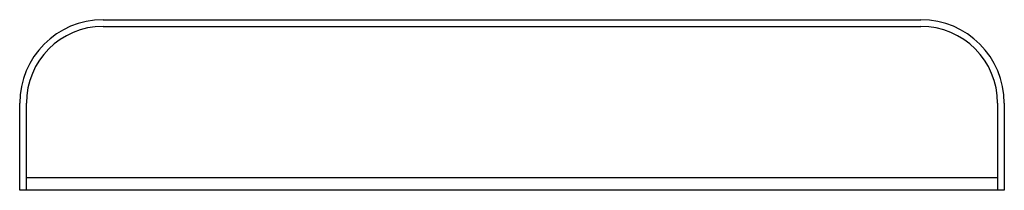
# Paper-space layout '_Bottom' of a CAD drawing. Header units: millimetres. Extents: x -636 to 544, y 48 to 252.
import ezdxf

# ---------------------------------------------------------------- set-up
doc = ezdxf.new("R2010")
doc.units = ezdxf.units.MM

psp = doc.layouts.new('_Bottom')

# ---------------------------------------------------------------- linework, layer by layer
at = {"color": 7, "linetype": 'Continuous', "lineweight": 25}
for p, q in [((-535.9, 252.1), (444.1, 252.1)), ((-535.9, 244.1), (444.1, 244.1)), ((-635.9, 48.1), (-635.9, 152.1)), ((-627.9, 48.1), (-627.9, 152.1)), ((536.1, 152.1), (536.1, 48.1)), ((544.1, 152.1), (544.1, 48.1)), ((536.1, 63.1), (-627.9, 63.1)), ((544.1, 48.1), (-635.9, 48.1))]:
    psp.add_line(p, q, dxfattribs=at)
for centre, radius, start, end in [((-535.9, 152.1), 100, 90, 180), ((444.1, 152.1), 100, 0, 90), ((-535.9, 152.1), 92, 90, 180), ((444.1, 152.1), 92, 0, 90)]:
    psp.add_arc(centre, radius, start, end, dxfattribs=at)

doc.saveas('drawing.dxf')
